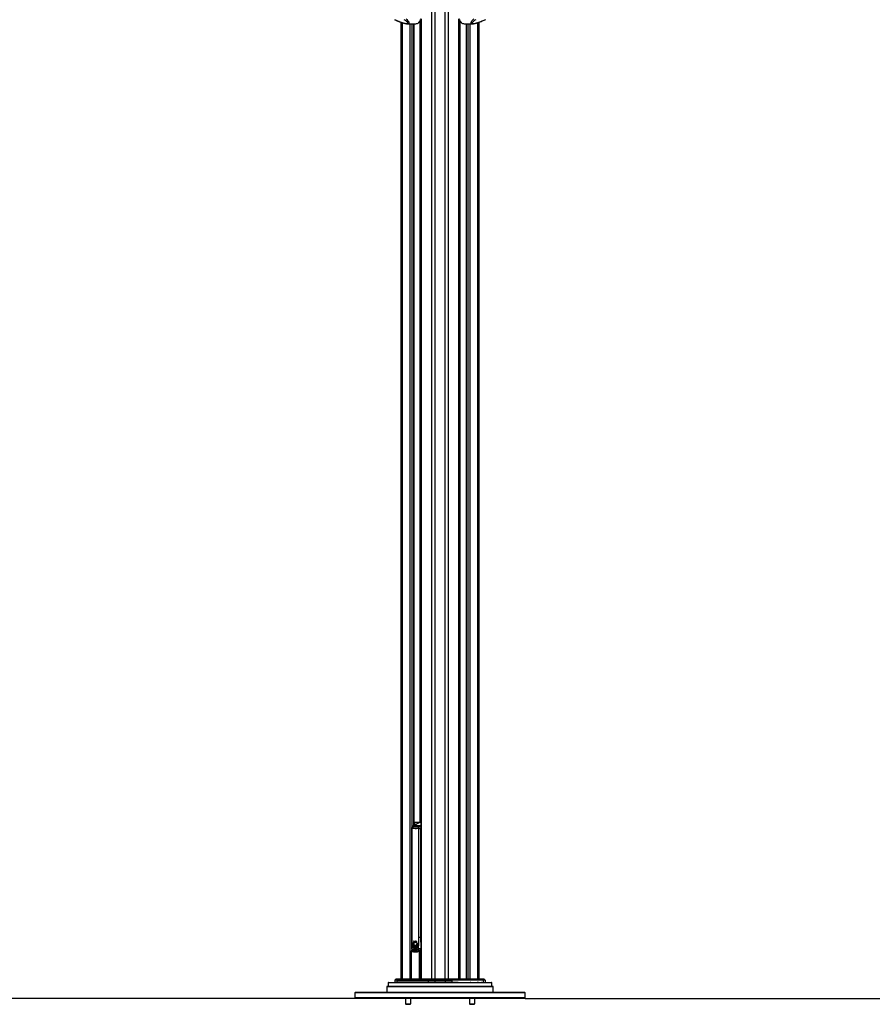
# Paper-space layout '3M DUO Surface Plate' of a CAD drawing. Header units: millimetres. Extents: x 10 to 10348, y 20 to 7979.
# Tile 19 of 117: x 2826 to 4428, y 930 to 2780. Entities that reach past the tile are written whole.
import ezdxf

# ---------------------------------------------------------------- set-up
doc = ezdxf.new("R2010")
doc.units = ezdxf.units.MM
doc.layers.add('COMPONENT_GEOMETRY', color=7, linetype='Continuous')
doc.styles.add('SLDTEXTSTYLE0', font='TXT', dxfattribs={"width": 0.75})
doc.dimstyles.new('SLDDIMSTYLE0', dxfattribs={"dimtxt": 75, "dimasz": 3.302, "dimexe": 0, "dimexo": 0.0625, "dimgap": 18.75, "dimtad": 0, "dimtih": 1, "dimtoh": 1, "dimdec": 1, "dimrnd": 1e-09, "dimzin": 12, "dimdsep": 46, "dimtxsty": 'SLDTEXTSTYLE0', "dimsah": 1, "dimcen": 0.09, "dimadec": 0, "dimazin": 3, "dimtfac": 1, "dimtdec": 1, "dimtofl": 0, "dimtmove": 0, "dimatfit": 3, "dimfxl": 1, "dimfrac": 2, "dimtolj": 1, "dimtzin": 12, "dimarcsym": 0})
doc.dimstyles.new('SLDDIMSTYLE1', dxfattribs={"dimtxt": 75, "dimasz": 3.302, "dimexe": 0, "dimexo": 0.0625, "dimgap": 18.75, "dimtad": 0, "dimtih": 1, "dimtoh": 1, "dimdec": 0, "dimrnd": 1e-09, "dimzin": 12, "dimdsep": 46, "dimtxsty": 'SLDTEXTSTYLE0', "dimsah": 1, "dimcen": 0.09, "dimadec": 0, "dimazin": 3, "dimtfac": 1, "dimtdec": 0, "dimtofl": 0, "dimtmove": 0, "dimatfit": 3, "dimfxl": 1, "dimfrac": 2, "dimtolj": 1, "dimtzin": 12, "dimarcsym": 0})

# ---------------------------------------------------------------- blocks, each defined once
blk = doc.blocks.new('_D_14')
at = {"layer": 'COMPONENT_GEOMETRY', "color": 7}
for p, q in [((3604.5, 3861.9), (417.3, 3861.9)), ((420.5, 3861.9), (420.5, 2461.2)), ((420.5, 941.4), (420.5, 2342.1)), ((3456, 941.4), (417.3, 941.4))]:
    blk.add_line(p, q, dxfattribs=at)
for points in [[(420.5, 3861.9), (419.9, 3858.6), (421, 3858.6)], [(420.5, 941.4), (421, 944.7), (419.9, 944.7)]]:
    blk.add_solid(points, dxfattribs=at)
at = {"layer": 'COMPONENT_GEOMETRY', "color": 7, "insert": (268.1, 2438.8), "char_height": 75, "attachment_point": 1, "style": 'SLDTEXTSTYLE0'}
blk.add_mtext('2920.5', dxfattribs=at)
blk = doc.blocks.new('_D_15')
at = {"layer": 'COMPONENT_GEOMETRY', "color": 7}
for p, q in [((6592.4, 3169.1), (6087.6, 3169.1)), ((6090.8, 3169.1), (6090.8, 2114.8)), ((6090.8, 941.4), (6090.8, 1995.7)), ((3775.5, 941.4), (6094, 941.4))]:
    blk.add_line(p, q, dxfattribs=at)
for points in [[(6090.8, 3169.1), (6090.3, 3165.8), (6091.3, 3165.8)], [(6090.8, 941.4), (6091.3, 944.7), (6090.3, 944.7)]]:
    blk.add_solid(points, dxfattribs=at)
at = {"layer": 'COMPONENT_GEOMETRY', "color": 7, "insert": (5980, 2092.4), "char_height": 75, "attachment_point": 1, "style": 'SLDTEXTSTYLE0'}
blk.add_mtext('2228', dxfattribs=at)

psp = doc.layouts.new('3M DUO Surface Plate')

# ---------------------------------------------------------------- linework, layer by layer
at = {"color": 8, "linetype": 'Continuous', "lineweight": 25}
for p, q in [((3600.2, 977.9), (3600.2, 3851.9)), ((3605.74, 3851.9), (3605.74, 977.9)), ((3625.72, 977.9), (3625.72, 3851.9)), ((3631.26, 3851.9), (3631.26, 977.9)), ((3544.46, 2774.11), (3544.46, 977.9)), ((3577.66, 2776.63), (3579.46, 2776.56)), ((3579.46, 2777.2), (3578.12, 2777.25)), ((3578.52, 1272.4), (3578.52, 2776.6)), ((3580.15, 2781.04), (3580.15, 977.9)), ((3651.31, 977.9), (3651.31, 2781.04)), ((3653.34, 2777.25), (3652, 2777.2)), ((3652, 2776.56), (3653.8, 2776.63)), ((3652.94, 2776.6), (3652.94, 977.9)), ((3687, 977.9), (3687, 2774.11)), ((3559.7, 977.9), (3559.7, 2771.93)), ((3562.78, 2771.93), (3562.78, 1262.84)), ((3566.68, 1266.28), (3566.68, 2771.93)), ((3664.78, 2771.93), (3664.78, 977.9)), ((3668.67, 977.9), (3668.67, 2771.93)), ((3671.76, 2771.93), (3671.76, 977.9)), ((3562.25, 1260.44), (3562.9, 1260.44)), ((3567.25, 1271.9), (3566.89, 1271.9)), ((3567.25, 1266.57), (3567.25, 1271.9)), ((3567.95, 1271.9), (3567.95, 1266.93)), ((3577.58, 1271.9), (3567.95, 1271.9)), ((3579.46, 1271.91), (3577.85, 1271.91)), ((3579.46, 1272.36), (3578.46, 1272.18)), ((3579.46, 1272.32), (3578.55, 1272.18)), ((3578.8, 1265.81), (3579.46, 1266.16)), ((3579.29, 1260.12), (3579.46, 1245.13)), ((3562.25, 1055.9), (3562.9, 1055.9)), ((3579.25, 1055.9), (3579.46, 1059.15)), ((3567.59, 1047.47), (3567.53, 1047.47)), ((3569.65, 1048.91), (3569.58, 1048.91)), ((3561.47, 1030.13), (3561.73, 1030.13)), ((3561.73, 1030.13), (3561.73, 977.9)), ((3562.74, 1031.06), (3563.28, 1030.76)), ((3562.78, 1033.67), (3562.78, 1031.15)), ((3577.1, 977.9), (3577.1, 1030.13)), ((3578.42, 1030.13), (3578.42, 977.9)), ((3546.83, 970.91), (3518.3, 970.91)), ((3713.16, 970.91), (3546.83, 970.91)), ((3637.84, 971.88), (3649.68, 971.88)), ((3672.55, 971.88), (3673.52, 971.88)), ((3682.97, 971.88), (3683.32, 971.88)), ((3685.35, 971.88), (3688.2, 971.88)), ((3693.09, 971.88), (3693.94, 971.88)), ((3696.89, 971.88), (3697.79, 971.88)), ((3699.9, 971.88), (3700.56, 971.88))]:
    psp.add_line(p, q, dxfattribs=at)
at = {"color": 7, "linetype": 'Continuous', "lineweight": 25}
for p, q in [((3542.78, 977.9), (3542.78, 2774.68)), ((3575.1, 2774.06), (3576.16, 2774.06)), ((3576.16, 2774.06), (3576.16, 2774.96)), ((3577.66, 2776.63), (3579.46, 2776.56)), ((3579.46, 2779.5), (3579.46, 977.9)), ((3652, 977.9), (3652, 2779.5)), ((3652, 2776.56), (3653.8, 2776.63)), ((3655.3, 2774.96), (3655.3, 2774.06)), ((3656.36, 2774.06), (3655.3, 2774.06)), ((3688.68, 2774.68), (3688.68, 977.9)), ((3554.36, 2771.93), (3570.15, 2771.93)), ((3566.89, 1266.39), (3566.89, 2771.93)), ((3661.31, 2771.93), (3677.1, 2771.93)), ((3664.57, 2771.93), (3664.57, 977.9)), ((3562.25, 1260.44), (3562.25, 1055.9)), ((3562.9, 1260.44), (3562.9, 1055.9)), ((3575.13, 1270.62), (3565.53, 1265.69)), ((3578.8, 1265.81), (3566.07, 1265.81)), ((3566.89, 1272.4), (3567.61, 1272.4)), ((3567.25, 1271.9), (3567.95, 1271.9)), ((3567.61, 1272.4), (3579.46, 1272.4)), ((3575.79, 1260.44), (3579.25, 1260.44)), ((3575.79, 1055.9), (3575.79, 1260.44)), ((3577.07, 1271.65), (3576.45, 1271.65)), ((3577.07, 1271.65), (3576.45, 1271.65)), ((3577.3, 1271.77), (3576.83, 1271.52)), ((3578.04, 1272.11), (3577.3, 1271.77)), ((3579.25, 1260.44), (3579.25, 1055.9)), ((3579.25, 1055.9), (3575.79, 1055.9)), ((3564.46, 1040.45), (3564.47, 1040.45)), ((3564.47, 1041.66), (3564.54, 1041.66)), ((3564.47, 1040.45), (3564.48, 1041.66)), ((3564.47, 1041.66), (3564.48, 1041.66)), ((3566.79, 1041.51), (3564.47, 1040.45)), ((3564.48, 1041.66), (3566.57, 1041.99)), ((3564.51, 1042.05), (3564.7, 1043.21)), ((3566.57, 1041.99), (3564.51, 1042.05)), ((3564.51, 1039.95), (3566.79, 1041.51)), ((3564.75, 1038.62), (3564.51, 1039.95)), ((3564.53, 1040.45), (3564.6, 1040.45)), ((3564.54, 1041.66), (3564.55, 1041.66)), ((3564.64, 1039.95), (3564.57, 1039.95)), ((3564.7, 1043.21), (3566.36, 1042.67)), ((3564.7, 1043.21), (3564.7, 1043.21)), ((3567.05, 1041.13), (3564.75, 1038.62)), ((3564.75, 1038.62), (3564.75, 1038.62)), ((3564.77, 1043.21), (3564.84, 1043.21)), ((3566.36, 1042.67), (3564.8, 1043.58)), ((3564.82, 1038.62), (3564.89, 1038.62)), ((3564.88, 1038.15), (3567.05, 1041.13)), ((3565.43, 1036.81), (3564.88, 1038.15)), ((3564.88, 1038.15), (3564.88, 1038.15)), ((3565.02, 1038.15), (3564.95, 1038.15)), ((3566.61, 1035.22), (3565.69, 1036.35)), ((3565.72, 1036.35), (3565.69, 1036.35)), ((3565.78, 1041.96), (3565.85, 1041.96)), ((3565.86, 1036.35), (3565.79, 1036.35)), ((3565.87, 1049.32), (3566.18, 1049.03)), ((3565.94, 1049.32), (3566.14, 1049.13)), ((3566.4, 1042.67), (3566.36, 1042.67)), ((3566.62, 1041.99), (3566.57, 1041.99)), ((3566.58, 1041.98), (3566.76, 1041.99)), ((3566.84, 1041.51), (3566.79, 1041.51)), ((3567.1, 1041.13), (3567.05, 1041.13)), ((3567.35, 1040.79), (3567.29, 1040.79)), ((3567.6, 1040.99), (3567.38, 1041.21)), ((3567.53, 1047.47), (3568.92, 1048.05)), ((3567.72, 1040.5), (3567.66, 1040.5)), ((3567.8, 1039.9), (3567.86, 1040.5)), ((3568.32, 1040.53), (3567.85, 1040.78)), ((3568.34, 1040.52), (3567.85, 1040.78)), ((3567.98, 1048.52), (3568.05, 1048.52)), ((3568.2, 1040.19), (3568.13, 1040.19)), ((3568.45, 1039.48), (3568.34, 1040.19)), ((3568.76, 1040.43), (3568.83, 1040.43)), ((3568.83, 1040.19), (3568.76, 1040.19)), ((3568.94, 1047.12), (3568.84, 1047.12)), ((3568.99, 1048.05), (3568.92, 1048.05)), ((3568.97, 1047.12), (3569.12, 1047.08)), ((3569.17, 1039.72), (3568.97, 1040.19)), ((3569.72, 1048.91), (3569.44, 1048.78)), ((3569.65, 1040.34), (3569.58, 1040.34)), ((3570.31, 1048.97), (3569.79, 1048.91)), ((3569.99, 1040.08), (3569.79, 1040.34)), ((3570.35, 1041.21), (3570.11, 1040.96)), ((3570.49, 1041.06), (3570.43, 1041.06)), ((3570.98, 1042.39), (3571.06, 1042.39)), ((3571.06, 1047.76), (3571, 1047.76)), ((3571.12, 1046.48), (3571.06, 1046.48)), ((3571.06, 1042.39), (3571.13, 1042.39)), ((3571.18, 1047.33), (3571.23, 1047.33)), ((3573.71, 1037.89), (3572.66, 1035.95)), ((3573.95, 1038.7), (3573.96, 1038.7)), ((3574.25, 1041.13), (3573.96, 1038.7)), ((3574.05, 1042.41), (3574.34, 1041.86)), ((3574.2, 1041.86), (3574.21, 1041.86)), ((3574.23, 1041.13), (3574.25, 1041.13)), ((3561.47, 1030.13), (3561.47, 977.9)), ((3565.28, 1031.26), (3562.43, 1031.13)), ((3568.23, 1034.24), (3567, 1034.89)), ((3567.05, 1034.89), (3567, 1034.89)), ((3567.19, 1034.89), (3567.12, 1034.89)), ((3570.23, 1034.22), (3568.76, 1034.12)), ((3568.83, 1034.12), (3568.76, 1034.12)), ((3572.21, 1035.44), (3570.74, 1034.4)), ((3570.8, 1034.4), (3570.87, 1034.4)), ((3570.87, 1034.4), (3570.94, 1034.4)), ((3570.97, 1029.9), (3571.68, 1029.9)), ((3570.97, 1029.9), (3571.59, 1029.81)), ((3573.96, 1029.61), (3574.67, 1029.63)), ((3577.1, 1030.13), (3578.42, 1030.13)), ((3577.39, 1031.27), (3577.15, 1031.52)), ((3579.46, 1031.2), (3577.73, 1031.13)), ((3516.73, 964.4), (3515.73, 963.4)), ((3515.73, 963.4), (3515.73, 953.4)), ((3545.02, 963.4), (3515.73, 963.4)), ((3516.73, 964.4), (3545.73, 964.4)), ((3518.3, 970.91), (3518.12, 964.4)), ((3518.8, 971.4), (3547.19, 971.4)), ((3529.45, 971.68), (3529.45, 971.4)), ((3529.5, 971.65), (3529.5, 971.4)), ((3531.03, 975.43), (3530.9, 971.88)), ((3530.9, 971.88), (3534.57, 971.88)), ((3534.67, 975.43), (3531.03, 975.43)), ((3532.82, 977.61), (3531.32, 976.11)), ((3531.32, 976.11), (3534.91, 976.11)), ((3536.16, 977.61), (3532.82, 977.61)), ((3533.53, 977.9), (3536.75, 977.9)), ((3534.67, 975.43), (3534.57, 971.88)), ((3593.62, 971.88), (3534.57, 971.88)), ((3534.67, 975.43), (3593.69, 975.43)), ((3536.16, 977.61), (3534.91, 976.11)), ((3593.85, 976.11), (3534.91, 976.11)), ((3536.16, 977.61), (3594.69, 977.61)), ((3595.08, 977.9), (3536.75, 977.9)), ((3715.73, 963.4), (3545.02, 963.4)), ((3545.73, 964.4), (3714.73, 964.4)), ((3547.19, 971.4), (3712.66, 971.4)), ((3593.69, 975.43), (3593.62, 971.88)), ((3605.74, 971.88), (3593.62, 971.88)), ((3593.69, 975.43), (3605.74, 975.43)), ((3594.69, 977.61), (3593.85, 976.11)), ((3605.74, 976.11), (3593.85, 976.11)), ((3594.69, 977.61), (3605.74, 977.61)), ((3605.74, 977.9), (3595.08, 977.9)), ((3605.74, 977.61), (3605.74, 977.9)), ((3625.72, 977.9), (3605.74, 977.9)), ((3605.74, 977.61), (3605.74, 976.11)), ((3605.74, 977.61), (3625.72, 977.61)), ((3625.72, 976.11), (3605.74, 976.11)), ((3605.74, 975.43), (3605.74, 976.11)), ((3605.74, 975.43), (3605.74, 971.88)), ((3605.74, 975.43), (3625.72, 975.43)), ((3625.72, 971.88), (3605.74, 971.88)), ((3605.74, 971.4), (3605.74, 971.88)), ((3625.72, 977.9), (3625.72, 977.61)), ((3636.38, 977.9), (3625.72, 977.9)), ((3625.72, 977.61), (3625.72, 976.11)), ((3625.72, 977.61), (3636.77, 977.61)), ((3625.72, 975.43), (3625.72, 976.11)), ((3637.6, 976.11), (3625.72, 976.11)), ((3625.72, 975.43), (3625.72, 971.88)), ((3625.72, 975.43), (3637.77, 975.43)), ((3625.72, 971.4), (3625.72, 971.88)), ((3637.84, 971.88), (3625.72, 971.88)), ((3636.38, 977.9), (3694.71, 977.9)), ((3636.77, 977.61), (3637.6, 976.11)), ((3695.3, 977.61), (3636.77, 977.61)), ((3637.6, 976.11), (3696.55, 976.11)), ((3637.77, 975.43), (3637.84, 971.88)), ((3696.79, 975.43), (3637.77, 975.43)), ((3649.89, 971.65), (3649.89, 971.4)), ((3652.56, 971.68), (3652.56, 971.4)), ((3653.38, 971.68), (3653.38, 971.4)), ((3654.29, 971.68), (3654.29, 971.4)), ((3655.59, 971.68), (3655.59, 971.4)), ((3657.33, 971.68), (3657.33, 971.4)), ((3657.37, 971.65), (3657.37, 971.68)), ((3658.93, 971.4), (3658.93, 971.68)), ((3661.33, 971.4), (3661.33, 971.68)), ((3663.8, 971.4), (3663.8, 971.68)), ((3665.88, 971.4), (3665.88, 971.68)), ((3667.02, 971.4), (3667.02, 971.68)), ((3667.1, 971.4), (3667.1, 971.68)), ((3669.01, 971.68), (3669.01, 971.4)), ((3671.48, 971.4), (3671.48, 971.68)), ((3671.65, 971.65), (3672.47, 971.65)), ((3672.47, 971.65), (3672.47, 971.4)), ((3672.47, 971.65), (3673.46, 971.65)), ((3673.46, 971.65), (3673.46, 971.4)), ((3673.46, 971.65), (3674.48, 971.65)), ((3674.48, 971.65), (3674.48, 971.4)), ((3674.48, 971.65), (3675.47, 971.65)), ((3674.54, 971.68), (3674.54, 971.65)), ((3675.47, 971.65), (3675.47, 971.4)), ((3677.41, 971.65), (3677.41, 971.4)), ((3678.65, 971.65), (3678.65, 971.4)), ((3680.79, 971.4), (3680.79, 971.68)), ((3680.79, 971.65), (3681.12, 971.65)), ((3681.12, 971.65), (3681.12, 971.4)), ((3681.53, 971.65), (3681.53, 971.4)), ((3681.53, 971.65), (3682.15, 971.65)), ((3682.15, 971.65), (3682.15, 971.4)), ((3682.52, 971.65), (3682.57, 971.65)), ((3682.57, 971.65), (3682.57, 971.4)), ((3682.57, 971.65), (3682.75, 971.65)), ((3682.75, 971.65), (3682.75, 971.4)), ((3683.45, 971.65), (3683.45, 971.4)), ((3684.63, 971.65), (3684.63, 971.4)), ((3685.01, 971.4), (3685.01, 971.68)), ((3685.17, 971.65), (3686.92, 971.65)), ((3686.92, 971.65), (3686.92, 971.4)), ((3686.92, 971.65), (3687.68, 971.65)), ((3687.68, 971.65), (3687.68, 971.4)), ((3687.77, 971.4), (3687.77, 971.65)), ((3687.8, 971.65), (3688.9, 971.65)), ((3688.45, 971.68), (3688.45, 971.65)), ((3688.82, 971.68), (3688.82, 971.65)), ((3688.9, 971.65), (3688.9, 971.4)), ((3689.24, 971.65), (3689.24, 971.4)), ((3689.24, 971.65), (3690.05, 971.65)), ((3690.05, 971.65), (3690.05, 971.4)), ((3690.73, 971.68), (3690.73, 971.4)), ((3692.72, 971.4), (3692.72, 971.68)), ((3692.89, 971.65), (3694.86, 971.65)), ((3694.71, 977.9), (3697.93, 977.9)), ((3694.86, 971.65), (3694.86, 971.4)), ((3694.86, 971.65), (3695.06, 971.65)), ((3695.06, 971.65), (3695.06, 971.4)), ((3695.06, 971.65), (3695.25, 971.65)), ((3695.25, 971.65), (3695.25, 971.4)), ((3695.3, 977.61), (3696.55, 976.11)), ((3698.64, 977.61), (3695.3, 977.61)), ((3695.68, 971.4), (3695.68, 971.68)), ((3696.55, 976.11), (3700.14, 976.11)), ((3696.79, 975.43), (3696.89, 971.88)), ((3700.43, 975.43), (3696.79, 975.43)), ((3698.15, 971.65), (3698.15, 971.4)), ((3698.64, 977.61), (3700.14, 976.11)), ((3699.1, 971.4), (3699.1, 971.68)), ((3700.43, 975.43), (3700.56, 971.88)), ((3702, 971.4), (3702, 971.68)), ((3713.33, 964.4), (3713.16, 970.91)), ((3715.73, 963.4), (3714.73, 964.4)), ((3715.73, 953.4), (3715.73, 963.4)), ((3457.23, 953.4), (3455.73, 951.9)), ((3455.73, 951.9), (3455.73, 942.9)), ((3775.73, 951.9), (3455.73, 951.9)), ((3457.23, 953.4), (3774.23, 953.4)), ((3775.73, 951.9), (3774.23, 953.4)), ((3775.73, 942.9), (3775.73, 951.9)), ((3455.73, 942.9), (3457.23, 941.4)), ((3455.73, 942.9), (3775.73, 942.9)), ((3774.23, 941.4), (3457.23, 941.4)), ((3550.63, 941.4), (3550.63, 931.23)), ((3550.63, 931.23), (3551.45, 930.4)), ((3550.63, 931.23), (3560.63, 931.23)), ((3551.45, 930.4), (3559.8, 930.4)), ((3559.8, 930.4), (3560.63, 931.23)), ((3560.63, 931.23), (3560.63, 941.4)), ((3670.83, 941.4), (3670.83, 931.23)), ((3670.83, 931.23), (3671.66, 930.4)), ((3670.83, 931.23), (3680.83, 931.23)), ((3671.66, 930.4), (3680.01, 930.4)), ((3680.01, 930.4), (3680.83, 931.23)), ((3680.83, 931.23), (3680.83, 941.4)), ((3774.23, 941.4), (3775.73, 942.9))]:
    psp.add_line(p, q, dxfattribs=at)
at = {"color": 8, "linetype": 'Continuous', "lineweight": 25, "flags": 128}
for points in [[(3565.53, 1265.69), (3565.73, 1265.77), (3566.07, 1265.81)], [(3577.85, 1271.91), (3576.51, 1271.18), (3566.07, 1265.81)], [(3578.8, 1265.81), (3579.15, 1265.77), (3579.46, 1265.66)], [(3562.43, 1031.13), (3562.56, 1031.12), (3562.74, 1031.06)], [(3577.1, 1030.13), (3577.05, 1030.32), (3577.04, 1030.49), (3577.05, 1030.65), (3577.09, 1030.79), (3577.16, 1030.91), (3577.25, 1030.99), (3577.28, 1031.01)], [(3577.79, 1031.36), (3577.63, 1031.3), (3577.39, 1031.27)], [(3578.42, 1030.13), (3578.39, 1030.38), (3578.33, 1030.6), (3578.24, 1030.8), (3578.11, 1030.96), (3577.97, 1031.07), (3577.81, 1031.13), (3577.73, 1031.13)]]:
    psp.add_lwpolyline(points, dxfattribs=at)
at = {"color": 7, "linetype": 'Continuous', "lineweight": 25, "flags": 128}
for points in [[(3572.5, 1269.27), (3572.83, 1269.72), (3573.8, 1270.69), (3574.9, 1271.33), (3576.06, 1271.63), (3576.45, 1271.65), (3576.15, 1271.64), (3574.98, 1271.37), (3573.88, 1270.75), (3572.9, 1269.81), (3572.5, 1269.27)], [(3567.33, 1041.19), (3567.08, 1041.52), (3566.66, 1042.45), (3566.48, 1043.51), (3566.54, 1044.61), (3566.86, 1045.61), (3567.38, 1046.41), (3568.07, 1046.94), (3568.83, 1047.12)], [(3566.65, 1042.75), (3566.55, 1043.51), (3566.61, 1044.61), (3566.93, 1045.61), (3567.45, 1046.41), (3568.14, 1046.94), (3568.85, 1047.11)], [(3566.65, 1042.75), (3566.55, 1043.51), (3566.61, 1044.61), (3566.93, 1045.61), (3567.45, 1046.41), (3568.14, 1046.94), (3568.85, 1047.11)], [(3566.68, 1041.32), (3566.69, 1041.33), (3566.98, 1041.51)], [(3566.89, 1040.67), (3566.97, 1040.78), (3567.24, 1041.13)], [(3567.18, 1039.88), (3567.31, 1040.24), (3567.49, 1040.79)], [(3567.95, 1040.76), (3567.83, 1040.84), (3567.43, 1041.23)], [(3568.12, 1048.52), (3567.76, 1048.54), (3567.63, 1048.56)], [(3568.12, 1048.52), (3567.76, 1048.54), (3567.63, 1048.56)], [(3593.35, 971.4), (3593.4, 971.41), (3593.45, 971.44), (3593.5, 971.48), (3593.54, 971.54), (3593.57, 971.61), (3593.6, 971.7), (3593.62, 971.79), (3593.62, 971.88)], [(3638.11, 971.4), (3638.06, 971.41), (3638.01, 971.44), (3637.96, 971.48), (3637.92, 971.54), (3637.88, 971.61), (3637.86, 971.7), (3637.84, 971.79), (3637.84, 971.88)]]:
    psp.add_lwpolyline(points, dxfattribs=at)
at = {"color": 7, "linetype": 'Continuous', "lineweight": 25}
for centre, radius, start, end in [((3570, 2781.87), 9.94, 270.8294, 308.25479), ((3564.79, 2786.88), 16.45, 308.81908, 340.57429), ((3666.67, 2786.88), 16.45, 199.42571, 231.18092), ((3661.45, 2781.87), 9.94, 231.74521, 269.1706), ((3568.82, 1260.69), 5.82, 118.20136, 144.94174), ((3567.69, 1271.96), 0.446, 101.42175, 188.04947), ((3567.51, 1271.96), 0.445, 351.49317, 77.59035), ((3581.55, 1260.69), 5.82, 118.20136, 144.94174), ((3580.03, 1267.89), 4.57, 110.14192, 118.44482), ((3580.01, 1267.91), 4.51, 108.88637, 117.26019), ((3578.45, 1270.97), 1.21, 89.79736, 110.0161), ((3574.22, 1041), 9.78, 176.16309, 183.2594), ((3562.32, 1048.42), 8.26, 285.03304, 303.18984), ((3564.53, 1048.41), 6.75, 269.48827, 288.02967), ((3573.82, 1041.05), 9.37, 166.68475, 173.83257), ((3565.85, 1051.49), 9.54, 261.85108, 274.58847), ((3561.04, 1047.68), 8.47, 294.16232, 313.26752), ((3573.77, 1040.95), 9.32, 186.15334, 194.4983), ((3574.29, 1041), 9.78, 176.16309, 183.2594), ((3562.39, 1048.42), 8.26, 285.03304, 303.18984), ((3564.6, 1048.41), 6.75, 269.48827, 288.02967), ((3573.89, 1041.05), 9.37, 166.68475, 173.83257), ((3565.93, 1051.49), 9.54, 261.85108, 274.58847), ((3561.11, 1047.68), 8.47, 294.16232, 313.26752), ((3573.84, 1040.95), 9.32, 186.15334, 194.4983), ((3564.67, 1048.41), 6.75, 269.48827, 288.02967), ((3566, 1051.51), 9.55, 261.85674, 269.99295), ((3561.18, 1047.68), 8.47, 294.16232, 313.26752), ((3573.91, 1040.95), 9.32, 186.15334, 194.4983), ((3567.87, 1050.23), 7.71, 245.74487, 259.0658), ((3555.95, 1049.22), 13.78, 309.68939, 324.05583), ((3567.94, 1050.23), 7.71, 245.74487, 259.0658), ((3570.89, 1042.15), 6.25, 121.78298, 166.83621), ((3570.83, 1052.36), 10.66, 235.50135, 245.44903), ((3556.02, 1049.22), 13.78, 309.68939, 324.05583), ((3556.13, 1049.11), 13.62, 309.64852, 322.13218), ((3568.04, 1050.33), 7.81, 245.79437, 255.88069), ((3570.96, 1042.15), 6.25, 121.78298, 166.83621), ((3570.9, 1052.36), 10.66, 235.50135, 245.44903), ((3555.2, 1047.65), 13.57, 315.52067, 331.28045), ((3572.42, 1040.54), 7.91, 197.63576, 208.15336), ((3555.27, 1047.65), 13.57, 315.52067, 331.28045), ((3572.49, 1040.54), 7.91, 197.63576, 208.15336), ((3555.34, 1047.65), 13.57, 315.52067, 331.28045), ((3572.56, 1040.54), 7.91, 197.63576, 208.15336), ((3553.12, 1045.16), 14.89, 325.90412, 342.94103), ((3553.4, 1045.03), 14.65, 325.83518, 339.96796), ((3549.88, 1044.68), 17.9, 332.22831, 347.42264), ((3570.67, 1039.49), 5.86, 212.44441, 226.82106), ((3549.96, 1044.68), 17.9, 332.22831, 347.42264), ((3570.74, 1039.49), 5.86, 212.44441, 226.82106), ((3568.74, 1052.06), 4.02, 223.04936, 273.57051), ((3568.04, 1052.11), 3.58, 231.29199, 296.67499), ((3550.03, 1044.68), 17.9, 332.22831, 347.42264), ((3570.81, 1039.49), 5.86, 212.44441, 226.82106), ((3565.93, 1051.48), 9.53, 270.00137, 274.59358), ((3568.25, 1052.27), 3.75, 232.04465, 269.15093), ((3540.75, 1043.2), 27.11, 342.87571, 354.28208), ((3540.82, 1043.2), 27.11, 342.87571, 354.28208), ((3540.92, 1043.17), 27.01, 342.86519, 353.00674), ((3547.14, 1040.11), 20.59, 345.29264, 1.07443), ((3547.21, 1040.11), 20.59, 345.29264, 1.07443), ((3547.28, 1040.11), 20.59, 345.29264, 1.07443), ((3571.05, 1041.11), 7.24, 106.54691, 118.52228), ((3571.12, 1041.11), 7.24, 106.54691, 118.52228), ((3548.5, 1035.08), 20.35, 357.30659, 14.56702), ((3547.64, 1036.87), 20.83, 352.74297, 9.18016), ((3548.57, 1035.08), 20.35, 357.30659, 14.56702), ((3547.71, 1036.87), 20.83, 352.74297, 9.18016), ((3548.64, 1035.08), 20.35, 357.30659, 14.56702), ((3547.68, 1036.87), 20.86, 352.75013, 7.16466), ((3553, 1031.58), 18.02, 8.9968, 28.55241), ((3550.87, 1032.63), 19.49, 4.65761, 22.83272), ((3553.07, 1031.58), 18.02, 8.9968, 28.55241), ((3550.94, 1032.63), 19.49, 4.65761, 22.83272), ((3553.14, 1031.58), 18.02, 8.9968, 28.55241), ((3550.79, 1032.61), 19.65, 4.69587, 20.88694), ((3561.02, 1031.12), 12.63, 22.51942, 46.90235), ((3557.59, 1030.8), 15.38, 17.55832, 38.34998), ((3561.09, 1031.12), 12.63, 22.51942, 46.90235), ((3557.66, 1030.8), 15.38, 17.55832, 38.34998), ((3561.16, 1031.12), 12.63, 22.51942, 46.90235), ((3557.55, 1030.75), 15.5, 17.60132, 37.01938), ((3566.45, 1031.43), 10.45, 44.06047, 67.21837), ((3563.16, 1030.4), 12.94, 35.37537, 55.49447), ((3566.52, 1031.43), 10.45, 44.06047, 67.21837), ((3566.59, 1031.43), 10.45, 44.06047, 67.21837), ((3563.2, 1030.37), 12.98, 35.39436, 54.83293), ((3569.7, 1034.24), 8.25, 56.65008, 81.03221), ((3569.77, 1034.24), 8.25, 56.65008, 81.03221), ((3554.19, 1031.88), 22.36, 26.50258, 40.77639), ((3554.26, 1031.88), 22.36, 26.50258, 40.77639), ((3554.61, 1032.1), 22, 29.13084, 40.83299), ((3551.83, 1033.5), 23.88, 20.49966, 33.31402), ((3569.79, 1034.14), 8.36, 56.73487, 76.1238), ((3551.9, 1033.5), 23.88, 20.49966, 33.31402), ((3566.86, 1040.28), 7.26, 323.44498, 340.82647), ((3566.93, 1040.28), 7.26, 323.44498, 340.82647), ((3564.68, 1040.99), 9.56, 346.09475, 0.83742), ((3564.75, 1040.99), 9.56, 346.09475, 0.83742), ((3562.47, 1030.13), 1, 92.50059, 180), ((3562.88, 1029.88), 1.18, 96.94404, 167.84942), ((3569.53, 1038.15), 4.1, 232.80626, 252.54451), ((3569.67, 1038.15), 4.1, 232.80626, 252.54451), ((3569.34, 1037.58), 3.49, 261.6391, 285.85387), ((3568.9, 1038.57), 4.59, 294.50808, 316.88964), ((3577.75, 1034.47), 3, 191.8373, 258.54449), ((3579.21, 1130.35), 95.15, 267.81078, 270.15767), ((3577.76, 1030.13), 1, 92.17406, 118.84934), ((3518.8, 970.9), 0.5, 90, 178.5), ((3530.4, 971.9), 0.5, 270, 358), ((3532.03, 975.4), 1, 135, 178), ((3533.53, 976.9), 1, 90, 135), ((3534.11, 971.86), 0.461, 275.4698, 2.99523), ((3535.77, 975.41), 1.1, 141.19481, 179.00198), ((3536.77, 977.13), 0.77, 91.18426, 141.71565), ((3595.17, 975.43), 1.47, 152.89784, 180.02091), ((3595.13, 977.42), 0.484, 96.42053, 157.16184), ((3636.33, 977.42), 0.484, 22.83816, 83.57947), ((3636.29, 975.43), 1.47, 359.97909, 27.10216), ((3694.69, 977.13), 0.77, 38.28435, 88.81574), ((3695.69, 975.41), 1.1, 0.99802, 38.80519), ((3697.93, 976.9), 1, 45, 90), ((3699.43, 975.4), 1, 2, 45), ((3701.06, 971.9), 0.5, 182, 210.68315), ((3712.66, 970.9), 0.5, 1.5, 90)]:
    psp.add_arc(centre, radius, start, end, dxfattribs=at)
at = {"color": 8, "linetype": 'Continuous', "lineweight": 25}
for centre, radius, start, end in [((3563.96, 1263.14), 0.897, 83.81387, 140.60513), ((3576.35, 1259.91), 4.14, 41.21, 83.94516), ((3577.84, 1270.74), 1.16, 89.39854, 117.99713), ((3563.02, 1031.91), 3.35, 88.57047, 99.8323), ((3565.56, 1033.16), 1.88, 158.4924, 231.71717), ((3580.15, 1033.56), 2.37, 226.05104, 253.09077), ((3697.47, 971.9), 0.574, 181.41464, 206.02352)]:
    psp.add_arc(centre, radius, start, end, dxfattribs=at)
for centre, major_axis, ratio, start_param, end_param in [((3460.77, 1056.46), (268.4, 0), 0.1023206, 5.1021086, 5.1131128), ((3573.36, 1053.44), (3.3, 23.43), 0.7000837, 3.2399493, 3.5833907), ((3461.42, 1056.46), (307.95, 0), 0.0924282, 5.1021086, 5.1057722)]:
    psp.add_ellipse(centre, major_axis=major_axis, ratio=ratio, start_param=start_param, end_param=end_param, dxfattribs=at)
at = {"color": 7, "linetype": 'Continuous', "lineweight": 25}
for points, knots in [([(3530.4, 2779.64), (3531.4, 2779.2), (3533.47, 2778.3), (3536.57, 2777.02), (3539.56, 2775.84), (3542.28, 2774.84), (3544.72, 2774.01), (3546.88, 2773.33), (3548.79, 2772.8), (3550.51, 2772.39), (3552.11, 2772.1), (3553.39, 2771.94), (3554.1, 2771.95), (3554.36, 2771.96)], [0, 0, 0, 0, 0.1404088, 0.2892936, 0.413942, 0.5268379, 0.6254753, 0.7075515, 0.779599, 0.844238, 0.9050638, 0.9657103, 1, 1, 1, 1]), ([(3530.9, 2779.55), (3532.53, 2778.84), (3535.63, 2777.5), (3540.5, 2775.57), (3544.47, 2774.18), (3547.52, 2773.25), (3549.63, 2772.7), (3551.64, 2772.29), (3553.32, 2772.14), (3554.51, 2772.23), (3555.29, 2772.62), (3555.4, 2773.26), (3555.07, 2774.03), (3554.35, 2775.01), (3553.04, 2776.31), (3551.02, 2777.92), (3549.43, 2779.01), (3548.64, 2779.55)], [0, 0, 0, 0, 0.12004398, 0.22717185, 0.33383586, 0.37392263, 0.41390519, 0.46098035, 0.49571868, 0.5304593, 0.57162499, 0.63169415, 0.67774215, 0.72385435, 0.81567155, 0.90787084, 1, 1, 1, 1]), ([(3682.82, 2779.55), (3681.8, 2778.84), (3679.87, 2777.5), (3677.58, 2775.57), (3676.42, 2774.18), (3676.09, 2773.25), (3676.17, 2772.7), (3676.7, 2772.29), (3677.82, 2772.14), (3679.34, 2772.23), (3681.53, 2772.62), (3684, 2773.26), (3686.47, 2774.03), (3689.37, 2775.01), (3692.86, 2776.31), (3696.82, 2777.92), (3699.31, 2779.01), (3700.56, 2779.55)], [0, 0, 0, 0, 0.120044, 0.2271718, 0.3338359, 0.3739226, 0.4139052, 0.4609803, 0.4957187, 0.5304593, 0.571625, 0.6316941, 0.6777421, 0.7238544, 0.8156716, 0.9078708, 1, 1, 1, 1]), ([(3677.16, 2771.95), (3677.38, 2771.95), (3678.07, 2771.94), (3679.34, 2772.1), (3680.95, 2772.39), (3682.66, 2772.8), (3684.49, 2773.3), (3686.48, 2773.93), (3688.72, 2774.68), (3691.22, 2775.58), (3693.97, 2776.65), (3696.98, 2777.88), (3699.38, 2778.89), (3700.75, 2779.51), (3701.05, 2779.64)], [0, 0, 0, 0, 0.029277, 0.0927741, 0.154214, 0.2182041, 0.2877093, 0.3650638, 0.4516339, 0.555865, 0.673588, 0.8037364, 0.9560523, 1, 1, 1, 1]), ([(3563.27, 1263.7), (3563.26, 1263.69), (3562.99, 1263.39), (3562.65, 1262.64), (3562.3, 1261.56), (3562.28, 1260.79), (3562.27, 1260.44)], [0, 0, 0, 0, 0.0212174, 0.3537486, 0.6987456, 1, 1, 1, 1]), ([(3563.27, 1263.37), (3563.25, 1263.35), (3562.99, 1263.05), (3562.66, 1262.29), (3562.33, 1261.2), (3562.31, 1260.44), (3562.31, 1260.09)], [0, 0, 0, 0, 0.0234517, 0.3576997, 0.7044241, 1, 1, 1, 1]), ([(3564.05, 1264.03), (3564, 1263.95), (3563.65, 1263.48), (3563.09, 1262.33), (3562.97, 1261.1), (3562.9, 1260.44)], [0, 0, 0, 0, 0.0809636, 0.5029455, 1, 1, 1, 1]), ([(3575.79, 1260.44), (3575.13, 1260.4), (3572.95, 1260.28), (3568.57, 1260.15), (3565.04, 1260.33), (3562.9, 1260.44)], [0, 0, 0, 0, 0.1493189, 0.4868131, 1, 1, 1, 1]), ([(3565.53, 1265.69), (3565.27, 1265.54), (3564.62, 1265.17), (3563.87, 1264.48), (3563.43, 1263.91), (3563.27, 1263.71)], [0, 0, 0, 0, 0.3024783, 0.7455678, 1, 1, 1, 1]), ([(3564.05, 1264.03), (3565.04, 1263.86), (3567.02, 1263.52), (3570.55, 1263.36), (3573.83, 1263.6), (3576.06, 1263.92), (3576.78, 1264.03)], [0, 0, 0, 0, 0.2612514, 0.5245178, 0.8454398, 1, 1, 1, 1]), ([(3576.82, 1271.5), (3576.74, 1271.46), (3576.61, 1271.38), (3576.39, 1271.2), (3575.84, 1270.94), (3575.36, 1270.7), (3575, 1270.53)], [0, 0, 0, 0, 0.2695748, 0.4569019, 0.5969282, 1, 1, 1, 1]), ([(3576.89, 1271.51), (3576.81, 1271.48), (3576.69, 1271.41), (3576.47, 1271.25), (3575.94, 1271), (3575.48, 1270.78), (3575.15, 1270.62)], [0, 0, 0, 0, 0.2579641, 0.4557188, 0.6035397, 1, 1, 1, 1]), ([(3575.79, 1260.44), (3575.84, 1261.1), (3575.91, 1262.33), (3576.42, 1263.48), (3576.73, 1263.95), (3576.78, 1264.03)], [0, 0, 0, 0, 0.4970545, 0.9190364, 1, 1, 1, 1]), ([(3579.46, 1272.38), (3579.17, 1272.36), (3578.68, 1272.33), (3578.24, 1272.16), (3578.05, 1272.08)], [0, 0, 0, 0, 0.5881702, 1, 1, 1, 1]), ([(3562.27, 1055.9), (3562.27, 1052.68), (3562.26, 1045.78), (3562.39, 1038.88), (3562.47, 1035.22)], [0, 0, 0, 0, 0.4679243, 1, 1, 1, 1]), ([(3562.9, 1055.9), (3562.91, 1053.36), (3562.92, 1046.47), (3563.03, 1039.6), (3563.1, 1035.26)], [0, 0, 0, 0, 0.3702147, 1, 1, 1, 1]), ([(3575.58, 1035.26), (3575.65, 1039.6), (3575.78, 1046.47), (3575.79, 1053.36), (3575.79, 1055.9)], [0, 0, 0, 0, 0.6297853, 1, 1, 1, 1]), ([(3564.8, 1043.58), (3565.04, 1044.27), (3565.54, 1045.65), (3566.59, 1046.88), (3567.31, 1047.33), (3567.53, 1047.47)], [0, 0, 0, 0, 0.4088162, 0.81762945, 1, 1, 1, 1]), ([(3567.29, 1040.79), (3567.05, 1040.08), (3566.54, 1038.63), (3565.8, 1037.42), (3565.43, 1036.81)], [0, 0, 0, 0, 0.4921251, 1, 1, 1, 1]), ([(3565.69, 1036.35), (3566.02, 1037.03), (3566.68, 1038.41), (3567.09, 1039.99), (3567.29, 1040.79)], [0, 0, 0, 0, 0.4929619, 1, 1, 1, 1]), ([(3565.77, 1049.32), (3566.26, 1049.03), (3567.24, 1048.44), (3568.59, 1048.49), (3569.34, 1048.81), (3569.58, 1048.91)], [0, 0, 0, 0, 0.4073123, 0.8146318, 1, 1, 1, 1]), ([(3568.92, 1048.05), (3568.35, 1048.07), (3567.22, 1048.1), (3566.25, 1048.91), (3565.77, 1049.32)], [0, 0, 0, 0, 0.4994679, 1, 1, 1, 1]), ([(3568.76, 1047.12), (3568.5, 1047.08), (3567.97, 1047), (3567.27, 1046.43), (3566.74, 1045.58), (3566.44, 1044.52), (3566.4, 1043.38), (3566.62, 1042.28), (3567.08, 1041.35), (3567.74, 1040.69), (3568.51, 1040.38), (3569.32, 1040.46), (3570.06, 1040.9), (3570.62, 1041.59), (3570.83, 1042.16), (3570.92, 1042.39)], [0, 0, 0, 0, 0.078696, 0.1573916, 0.2360954, 0.3148018, 0.3934965, 0.4721808, 0.5508705, 0.6295737, 0.7082803, 0.7869767, 0.8656654, 0.9443584, 1, 1, 1, 1]), ([(3567.66, 1040.5), (3567.55, 1039.6), (3567.32, 1037.79), (3566.85, 1036.08), (3566.61, 1035.22)], [0, 0, 0, 0, 0.4954076, 1, 1, 1, 1]), ([(3567, 1034.89), (3567.2, 1035.78), (3567.61, 1037.61), (3567.64, 1039.52), (3567.66, 1040.5)], [0, 0, 0, 0, 0.4907636, 1, 1, 1, 1]), ([(3568.13, 1040.19), (3568.24, 1039.39), (3568.44, 1037.74), (3568.4, 1035.73), (3568.27, 1034.57), (3568.23, 1034.24)], [0, 0, 0, 0, 0.4109164, 0.8337494, 1, 1, 1, 1]), ([(3568.76, 1034.12), (3568.77, 1034.94), (3568.79, 1036.59), (3568.51, 1038.63), (3568.23, 1039.81), (3568.13, 1040.19)], [0, 0, 0, 0, 0.3954651, 0.8023983, 1, 1, 1, 1]), ([(3571.06, 1046.48), (3571.01, 1046.52), (3570.84, 1046.63), (3570.45, 1046.59), (3569.95, 1046.82), (3569.38, 1047.08), (3568.97, 1047.11), (3568.76, 1047.12)], [0, 0, 0, 0, 0.0766778, 0.2283273, 0.4807225, 0.7367162, 1, 1, 1, 1]), ([(3568.76, 1040.19), (3569.04, 1039.46), (3569.61, 1037.97), (3570.05, 1035.92), (3570.18, 1034.64), (3570.23, 1034.22)], [0, 0, 0, 0, 0.392553, 0.7964907, 1, 1, 1, 1]), ([(3570.74, 1034.4), (3570.58, 1035.19), (3570.25, 1036.8), (3569.53, 1038.73), (3568.97, 1039.8), (3568.76, 1040.19)], [0, 0, 0, 0, 0.3811251, 0.7733014, 1, 1, 1, 1]), ([(3568.83, 1047.12), (3569.26, 1047.02), (3569.88, 1046.87), (3570.56, 1046.6), (3570.91, 1046.62), (3571.05, 1046.53), (3571.12, 1046.48)], [0, 0, 0, 0, 0.5598891, 0.8057975, 0.903562, 1, 1, 1, 1]), ([(3568.9, 1047.12), (3569.19, 1047.09), (3569.73, 1047.05), (3570.34, 1046.64), (3570.79, 1046.62), (3571.04, 1046.6), (3571.15, 1046.51), (3571.19, 1046.48)], [0, 0, 0, 0, 0.3699358, 0.6829767, 0.8410313, 0.9422567, 1, 1, 1, 1]), ([(3569.58, 1048.91), (3569.79, 1048.97), (3570.19, 1049.07), (3570.79, 1048.9), (3571.28, 1048.47), (3571.62, 1047.85), (3571.79, 1047.19), (3571.75, 1046.78), (3571.74, 1046.61)], [0, 0, 0, 0, 0.20330547, 0.37723248, 0.5573721, 0.72291088, 0.8900688, 1, 1, 1, 1]), ([(3569.58, 1040.34), (3570, 1039.77), (3570.84, 1038.63), (3571.68, 1036.91), (3572.08, 1035.8), (3572.21, 1035.44)], [0, 0, 0, 0, 0.395931, 0.8033472, 1, 1, 1, 1]), ([(3572.66, 1035.95), (3572.35, 1036.58), (3571.72, 1037.85), (3570.65, 1039.3), (3569.89, 1040.04), (3569.58, 1040.34)], [0, 0, 0, 0, 0.3664268, 0.7434747, 1, 1, 1, 1]), ([(3571.78, 1046.61), (3571.8, 1046.8), (3571.83, 1047.18), (3571.66, 1047.91), (3571.22, 1048.65), (3570.57, 1049.06), (3570.18, 1048.98), (3570.04, 1048.95)], [0, 0, 0, 0, 0.1438199, 0.2869942, 0.572158, 0.8565842, 1, 1, 1, 1]), ([(3571.86, 1046.61), (3571.87, 1046.8), (3571.9, 1047.18), (3571.76, 1047.76), (3571.51, 1048.31), (3571.11, 1048.77), (3570.61, 1049.03), (3570.27, 1048.99), (3570.11, 1048.97)], [0, 0, 0, 0, 0.1438035, 0.2868769, 0.4495423, 0.637133, 0.8301332, 1, 1, 1, 1]), ([(3570.11, 1046.81), (3570.16, 1046.8), (3570.4, 1046.74), (3570.7, 1046.6), (3571.05, 1046.62), (3571.19, 1046.53), (3571.26, 1046.48)], [0, 0, 0, 0, 0.1313839, 0.6167162, 0.809667, 1, 1, 1, 1]), ([(3571.86, 1046.61), (3571.87, 1046.8), (3571.9, 1047.18), (3571.73, 1047.91), (3571.29, 1048.65), (3570.65, 1049.06), (3570.25, 1048.98), (3570.12, 1048.95)], [0, 0, 0, 0, 0.1438199, 0.2869942, 0.572158, 0.8565842, 1, 1, 1, 1]), ([(3570.43, 1041.06), (3571.01, 1040.64), (3572.19, 1039.77), (3573.2, 1038.52), (3573.71, 1037.89)], [0, 0, 0, 0, 0.4931773, 1, 1, 1, 1]), ([(3573.96, 1038.7), (3573.41, 1039.19), (3572.3, 1040.19), (3571.06, 1040.77), (3570.43, 1041.06)], [0, 0, 0, 0, 0.4927152, 1, 1, 1, 1]), ([(3570.89, 1047.68), (3570.9, 1047.69), (3570.91, 1047.71), (3570.93, 1047.74), (3570.98, 1047.76), (3571.06, 1047.75), (3571.16, 1047.71), (3571.24, 1047.63), (3571.28, 1047.54), (3571.3, 1047.49), (3571.3, 1047.44), (3571.29, 1047.4), (3571.27, 1047.36), (3571.24, 1047.34), (3571.18, 1047.32), (3571.09, 1047.34), (3571, 1047.4), (3570.93, 1047.48), (3570.89, 1047.55), (3570.88, 1047.61), (3570.88, 1047.65), (3570.89, 1047.67), (3570.89, 1047.68)], [0, 0, 0, 0, 0.0245129, 0.0489015, 0.0887653, 0.1535074, 0.2555425, 0.3608651, 0.4092975, 0.4500909, 0.4770566, 0.5042275, 0.5276125, 0.5576441, 0.6023812, 0.676251, 0.7854995, 0.8728937, 0.9199087, 0.9561706, 0.9822066, 1, 1, 1, 1]), ([(3570.92, 1042.39), (3571.49, 1042.27), (3572.62, 1042.04), (3573.7, 1041.44), (3574.25, 1041.13)], [0, 0, 0, 0, 0.4934454, 1, 1, 1, 1]), ([(3574.21, 1041.86), (3573.74, 1042.7), (3572.8, 1044.38), (3571.64, 1045.78), (3571.06, 1046.48)], [0, 0, 0, 0, 0.4954474, 1, 1, 1, 1]), ([(3571.74, 1046.61), (3572.2, 1045.88), (3573.13, 1044.41), (3573.85, 1042.71), (3574.21, 1041.86)], [0, 0, 0, 0, 0.4956871, 1, 1, 1, 1]), ([(3577.1, 1030.13), (3576.16, 1029.68), (3574.28, 1028.76), (3571.22, 1028.04), (3567.98, 1027.91), (3565.25, 1028.49), (3563.18, 1029.31), (3562.21, 1029.86), (3561.73, 1030.13)], [0, 0, 0, 0, 0.1797443, 0.3631546, 0.5747459, 0.7924382, 0.8958782, 1, 1, 1, 1]), ([(3562.45, 1035.22), (3562.45, 1035.2), (3562.43, 1034.81), (3562.59, 1034.01), (3563.02, 1032.99), (3563.65, 1032.18), (3564.17, 1031.85), (3564.4, 1031.7)], [0, 0, 0, 0, 0.0109709, 0.2765418, 0.5563602, 0.8032414, 1, 1, 1, 1]), ([(3563.1, 1035.26), (3563.11, 1035.13), (3563.13, 1034.83), (3563.27, 1034.45), (3563.49, 1034.08), (3563.69, 1033.94), (3563.81, 1033.85)], [0, 0, 0, 0, 0.2084648, 0.4851414, 0.6864177, 1, 1, 1, 1]), ([(3563.28, 1030.76), (3563.56, 1030.6), (3564.31, 1030.18), (3566.09, 1029.49), (3568.7, 1028.92), (3571.8, 1029.03), (3574.77, 1029.73), (3576.58, 1030.61), (3577.49, 1031.06)], [0, 0, 0, 0, 0.0658666, 0.1743859, 0.3947715, 0.6215788, 0.8088567, 1, 1, 1, 1]), ([(3563.81, 1033.85), (3563.99, 1033.75), (3564.92, 1033.24), (3566.7, 1032.6), (3569.26, 1032.3), (3572.03, 1032.61), (3573.87, 1033.43), (3574.81, 1033.85)], [0, 0, 0, 0, 0.0537251, 0.2738875, 0.5002057, 0.7457789, 1, 1, 1, 1]), ([(3564.4, 1031.69), (3565.01, 1031.37), (3566.23, 1030.73), (3568.19, 1030.17), (3569.82, 1029.89), (3570.8, 1029.93), (3571.1, 1029.94)], [0, 0, 0, 0, 0.2906911, 0.5816437, 0.8727719, 1, 1, 1, 1]), ([(3571.49, 1029.94), (3571.88, 1029.93), (3572.93, 1029.9), (3574.66, 1030.2), (3576.38, 1030.71), (3577.4, 1031.18), (3577.78, 1031.36)], [0, 0, 0, 0, 0.1830009, 0.49679, 0.812158, 1, 1, 1, 1]), ([(3572.02, 1029.75), (3572.31, 1029.7), (3572.96, 1029.59), (3573.63, 1029.63), (3573.99, 1029.65)], [0, 0, 0, 0, 0.4532455, 1, 1, 1, 1]), ([(3574.81, 1033.85), (3574.84, 1033.87), (3574.99, 1033.95), (3575.24, 1034.19), (3575.44, 1034.55), (3575.55, 1034.92), (3575.57, 1035.13), (3575.58, 1035.26)], [0, 0, 0, 0, 0.070163, 0.3615782, 0.6522681, 0.7852691, 1, 1, 1, 1]), ([(3579.47, 1035.19), (3579.43, 1034.84), (3579.37, 1034.28), (3579.03, 1033.32), (3578.44, 1032.38), (3577.7, 1031.78), (3577.24, 1031.56), (3577.15, 1031.52)], [0, 0, 0, 0, 0.2203943, 0.35565, 0.6469105, 0.9322145, 1, 1, 1, 1]), ([(3577.78, 1031.38), (3577.88, 1031.42), (3578.31, 1031.61), (3578.93, 1032.12), (3579.3, 1032.69), (3579.46, 1032.94)], [0, 0, 0, 0, 0.1397314, 0.6311967, 1, 1, 1, 1]), ([(3677.41, 971.65), (3677.48, 971.65), (3677.63, 971.65), (3677.85, 971.65), (3678.05, 971.65), (3678.19, 971.65), (3678.39, 971.65), (3678.54, 971.65), (3678.65, 971.65)], [0, 0, 0, 0, 0.1538082, 0.3425052, 0.4333459, 0.5586199, 0.7027663, 1, 1, 1, 1]), ([(3681.12, 971.65), (3681.16, 971.65), (3681.24, 971.65), (3681.36, 971.65), (3681.46, 971.65), (3681.51, 971.65), (3681.53, 971.65)], [0, 0, 0, 0, 0.2863817, 0.5469728, 0.7602736, 1, 1, 1, 1]), ([(3682.75, 971.65), (3682.88, 971.65), (3683.13, 971.65), (3683.35, 971.65), (3683.45, 971.65)], [0, 0, 0, 0, 0.5585215, 1, 1, 1, 1]), ([(3687.68, 971.65), (3687.71, 971.65), (3687.75, 971.65), (3687.78, 971.65), (3687.77, 971.65), (3687.77, 971.65)], [0, 0, 0, 0, 0.5137723, 0.9776356, 1, 1, 1, 1]), ([(3688.9, 971.65), (3688.93, 971.65), (3688.99, 971.65), (3689.09, 971.65), (3689.18, 971.65), (3689.22, 971.65), (3689.24, 971.65)], [0, 0, 0, 0, 0.30009621, 0.55834661, 0.76308652, 1, 1, 1, 1])]:
    psp.add_open_spline(points, degree=3, knots=knots, dxfattribs=at)
at = {"color": 8, "linetype": 'Continuous', "lineweight": 25}
for points, knots in [([(3551.94, 2781.41), (3553.02, 2780.36), (3554.65, 2778.78), (3556.23, 2776.74), (3557, 2775.41), (3557.37, 2774.3), (3557.41, 2773.31), (3556.93, 2772.49), (3555.83, 2772), (3554.8, 2771.96), (3554.36, 2771.95)], [0, 0, 0, 0, 0.2614478, 0.3953118, 0.5290564, 0.6207276, 0.7135799, 0.839794, 0.930624, 1, 1, 1, 1]), ([(3677.16, 2771.95), (3677.07, 2771.94), (3676.39, 2771.9), (3675.38, 2772.1), (3674.47, 2772.58), (3674.09, 2773.31), (3674.06, 2774.14), (3674.34, 2775.13), (3675.15, 2776.65), (3676.75, 2778.74), (3678.57, 2780.5), (3679.52, 2781.41)], [0, 0, 0, 0, 0.0125651, 0.0909152, 0.1933014, 0.2746543, 0.3579726, 0.4599337, 0.5619953, 0.7729694, 1, 1, 1, 1]), ([(3579.46, 1261.58), (3579.44, 1261.53), (3579.28, 1261.19), (3579.26, 1260.78), (3579.25, 1260.44)], [0, 0, 0, 0, 0.1702072, 1, 1, 1, 1]), ([(3579.46, 1261.2), (3579.45, 1261.17), (3579.3, 1260.85), (3579.3, 1260.47), (3579.29, 1260.12)], [0, 0, 0, 0, 0.1125757, 1, 1, 1, 1]), ([(3579.25, 1055.9), (3579.31, 1053.35), (3579.45, 1047.11), (3579.46, 1040.87), (3579.46, 1037.19)], [0, 0, 0, 0, 0.4096357, 1, 1, 1, 1]), ([(3577.15, 1031.52), (3576.95, 1031.42), (3575.86, 1030.86), (3573.83, 1030.11), (3572, 1029.98), (3571.09, 1029.91)], [0, 0, 0, 0, 0.1020436, 0.5538448, 1, 1, 1, 1]), ([(3577.39, 1031.27), (3577.8, 1031.49), (3578.57, 1031.91), (3579.27, 1032.65), (3579.44, 1033.12), (3579.46, 1033.17)], [0, 0, 0, 0, 0.5053019, 0.9510174, 1, 1, 1, 1])]:
    psp.add_open_spline(points, degree=3, knots=knots, dxfattribs=at)

# ---------------------------------------------------------------- dimensions: what is measured, and where the dimension line sits
at = {"layer": 'COMPONENT_GEOMETRY', "color": 7}
for base, p1, p2, dimstyle, picture, middle in [((420.45, 941.4), (3605.74, 3861.9), (3457.23, 941.4), 'SLDDIMSTYLE0', '_D_14', (420.45, 2401.65)), ((6090.8, 941.4), (6593.67, 3169.14), (3774.23, 941.4), 'SLDDIMSTYLE1', '_D_15', (6090.8, 2055.27))]:
    dim = psp.add_linear_dim(base=base, p1=p1, p2=p2, angle=90, dimstyle=dimstyle, dxfattribs=at)
    dim.commit()
    dim.dimension.update_dxf_attribs({"geometry": picture, "text_midpoint": middle, "dimtype": 160})

doc.saveas('drawing.dxf')
